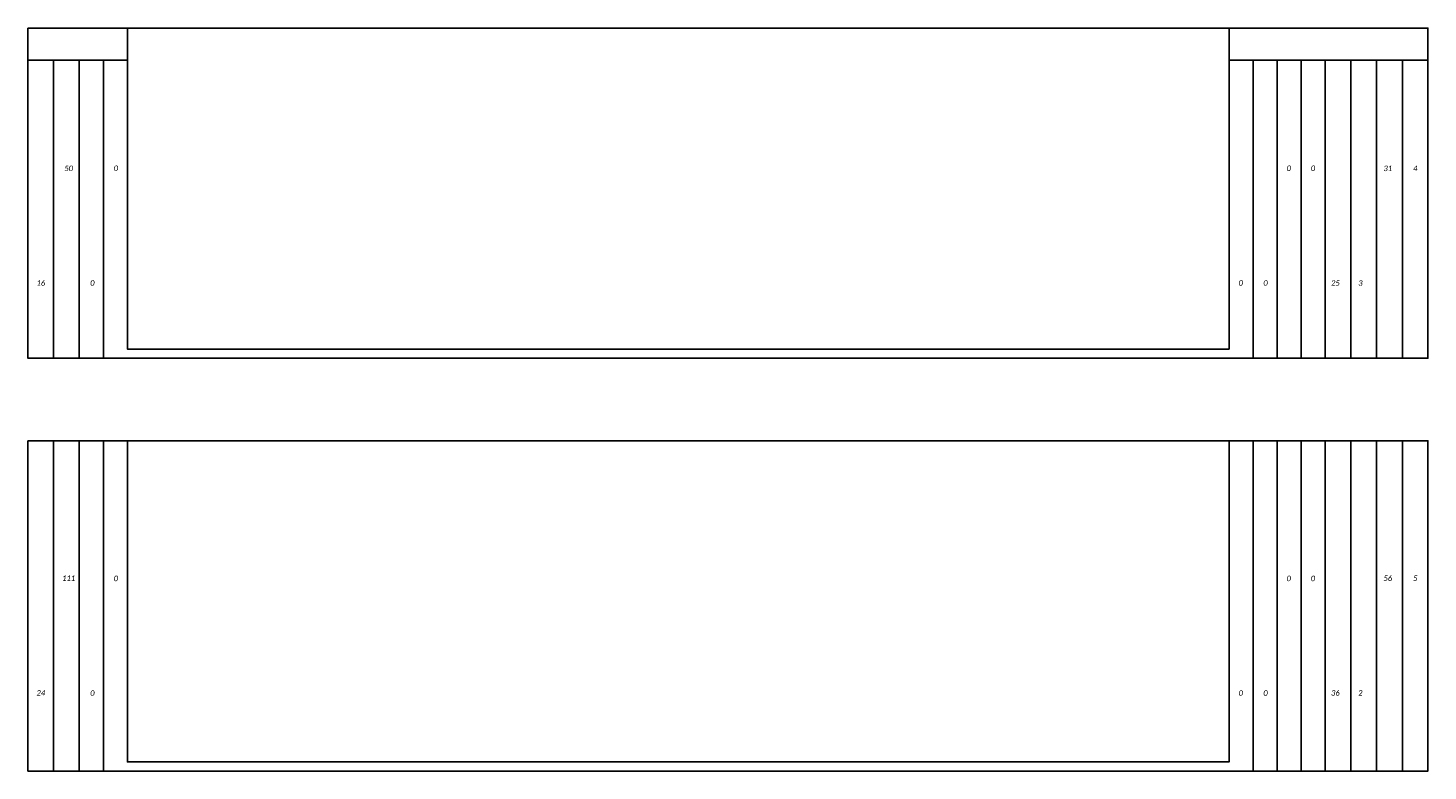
# Model space of a CAD drawing. Header units: feet. Extents: x 2243761 to 2244854, y 595217 to 595895.
# Tile 28 of 36: x 2244547 to 2244699, y 595589 to 595670. Entities that reach past the tile are written whole.
import ezdxf
from ezdxf.enums import TextEntityAlignment as Align

# ---------------------------------------------------------------- set-up
doc = ezdxf.new("R2010")
doc.units = ezdxf.units.FT
doc.header["$MEASUREMENT"] = 0
doc.layers.add('SC_Scratch1', color=7, linetype='Continuous', plot=False)
doc.layers.add('XS_P_Annotation', color=7, linetype='Continuous')
doc.layers.add('XS_P_QTYS', color=9, linetype='Continuous')
doc.styles.add('L100', font='cceo.shx', dxfattribs={"height": 2})
doc.styles.add('L120', font='romans.shx', dxfattribs={"width": 0.8, "oblique": 10, "height": 0.12})
doc.styles.add('P_Slanted_Normal', font='calibrii.ttf', dxfattribs={"height": 0.14})

# ---------------------------------------------------------------- blocks, each defined once
blk = doc.blocks.new('A$C550771D2')
at = {"layer": 'SC_Scratch1', "color": 2}
for points in [[(0, 36), (152.5, 36), (152.5, 0), (0, 0)], [(10.83, 36), (130.83, 36), (130.83, 1), (10.83, 1)]]:
    blk.add_lwpolyline(points, close=True, dxfattribs=at)
for points in [[(2.79, 36), (2.79, 0)], [(5.59, 36), (5.59, 0)], [(8.21, 36), (8.21, 0)], [(133.45, 36), (133.45, 0)], [(136.07, 36), (136.07, 0)], [(138.69, 36), (138.69, 0)], [(141.31, 36), (141.31, 0)], [(144.11, 36), (144.11, 0)], [(146.91, 36), (146.91, 0)], [(149.71, 36), (149.71, 0)]]:
    blk.add_lwpolyline(points, dxfattribs=at)
blk = doc.blocks.new('A$C10830057')
at = {"layer": 'SC_Scratch1', "color": 1}
for points in [[(0, 36), (152.5, 36), (152.5, 0), (0, 0)], [(10.83, 36), (130.83, 36), (130.83, 1), (10.83, 1)]]:
    blk.add_lwpolyline(points, close=True, dxfattribs=at)
for points in [[(10.83, 32.5), (0, 32.5)], [(2.79, 32.5), (2.79, 0)], [(5.59, 32.5), (5.59, 0)], [(8.21, 32.5), (8.21, 0)], [(130.83, 32.5), (152.5, 32.5)], [(133.45, 32.5), (133.45, 0)], [(136.07, 32.5), (136.07, 0)], [(138.69, 32.5), (138.69, 0)], [(141.31, 32.5), (141.31, 0)], [(144.11, 32.5), (144.11, 0)], [(146.91, 32.5), (146.91, 0)], [(149.71, 32.5), (149.71, 0)]]:
    blk.add_lwpolyline(points, dxfattribs=at)
blk = doc.blocks.new('XSDATA')
at = {"layer": 'XS_P_Annotation', "style": 'L120', "width": 0.9}
for tag, p in [('S.A.', (-68.96, 15)), ('V.CUT', (74.79, 15)), ('V.FILL', (77.71, 15)), ('E.W.', (-71.88, 2.5)), ('A.CUT', (68.96, 2.5)), ('A.FILL', (71.88, 2.5))]:
    blk.add_attdef(tag, text='', height=0.6, dxfattribs=at).set_placement(p, align=Align.MIDDLE_CENTER)
at = {"layer": 'XS_P_Annotation', "style": 'L120'}
blk.add_attdef('P.G.', text='', height=0.6, dxfattribs=at).set_placement((0.03, -1.17), align=Align.MIDDLE_CENTER)
at = {"layer": 'XS_P_Annotation', "color": 1, "style": 'L100', "oblique": 7}
blk.add_attdef('E.G.', text='', height=0.5, dxfattribs=at).set_placement((0.03, -3.83), align=Align.MIDDLE_CENTER)

msp = doc.modelspace()

# ---------------------------------------------------------------- block references
at = {"layer": 'SC_Scratch1', "color": 1}
msp.add_blockref('A$C10830057', (2244546.53, 595633.99), dxfattribs=at)
at = {"layer": 'SC_Scratch1', "color": 2}
msp.add_blockref('A$C550771D2', (2244546.53, 595588.99), dxfattribs=at)
at = {"layer": 'XS_P_Annotation'}
ref = msp.add_blockref('XSDATA', (2244622.37, 595639.99), dxfattribs=at)
ref.add_attrib('A.CUT', '25', dxfattribs={"layer": 'XS_P_QTYS', "height": 0.6, "style": 'P_Slanted_Normal'}).set_placement((2244688.94, 595642.49), align=Align.TOP_CENTER)
ref.add_attrib('A.FILL', '3', dxfattribs={"layer": 'XS_P_QTYS', "height": 0.6, "style": 'P_Slanted_Normal'}).set_placement((2244691.67, 595642.49), align=Align.TOP_CENTER)
ref.add_attrib('V.CUT', '31', dxfattribs={"layer": 'XS_P_QTYS', "height": 0.6, "style": 'P_Slanted_Normal'}).set_placement((2244694.65, 595654.99), align=Align.TOP_CENTER)
ref.add_attrib('V.FILL', '4', dxfattribs={"layer": 'XS_P_QTYS', "height": 0.6, "style": 'P_Slanted_Normal'}).set_placement((2244697.64, 595654.99), align=Align.TOP_CENTER)
ref.add_attrib('E.W.', '16', dxfattribs={"layer": 'XS_P_QTYS', "height": 0.6, "style": 'P_Slanted_Normal'}).set_placement((2244547.93, 595642.49), align=Align.TOP_CENTER)
ref.add_attrib('S.A.', '50', dxfattribs={"layer": 'XS_P_QTYS', "height": 0.6, "style": 'P_Slanted_Normal'}).set_placement((2244550.96, 595654.99), align=Align.TOP_CENTER)
ref = msp.add_blockref('XSDATA', (2244622.37, 595640), dxfattribs=at)
ref.add_attrib('A.CUT', '0', dxfattribs={"layer": 'XS_P_QTYS', "height": 0.6, "style": 'P_Slanted_Normal'}).set_placement((2244678.63, 595642.5), align=Align.TOP_CENTER)
ref.add_attrib('A.FILL', '0', dxfattribs={"layer": 'XS_P_QTYS', "height": 0.6, "style": 'P_Slanted_Normal'}).set_placement((2244681.33, 595642.5), align=Align.TOP_CENTER)
ref.add_attrib('V.CUT', '0', dxfattribs={"layer": 'XS_P_QTYS', "height": 0.6, "style": 'P_Slanted_Normal'}).set_placement((2244683.86, 595655), align=Align.TOP_CENTER)
ref.add_attrib('V.FILL', '0', dxfattribs={"layer": 'XS_P_QTYS', "height": 0.6, "style": 'P_Slanted_Normal'}).set_placement((2244686.5, 595655), align=Align.TOP_CENTER)
ref.add_attrib('E.W.', '0', dxfattribs={"layer": 'XS_P_QTYS', "height": 0.6, "style": 'P_Slanted_Normal'}).set_placement((2244553.54, 595642.5), align=Align.TOP_CENTER)
ref.add_attrib('S.A.', '0', dxfattribs={"layer": 'XS_P_QTYS', "height": 0.6, "style": 'P_Slanted_Normal'}).set_placement((2244556.1, 595655), align=Align.TOP_CENTER)
ref = msp.add_blockref('XSDATA', (2244622.37, 595595.31), dxfattribs=at)
ref.add_attrib('A.CUT', '36', dxfattribs={"layer": 'XS_P_QTYS', "height": 0.6, "style": 'P_Slanted_Normal'}).set_placement((2244688.94, 595597.81), align=Align.TOP_CENTER)
ref.add_attrib('A.FILL', '2', dxfattribs={"layer": 'XS_P_QTYS', "height": 0.6, "style": 'P_Slanted_Normal'}).set_placement((2244691.67, 595597.81), align=Align.TOP_CENTER)
ref.add_attrib('V.CUT', '56', dxfattribs={"layer": 'XS_P_QTYS', "height": 0.6, "style": 'P_Slanted_Normal'}).set_placement((2244694.65, 595610.31), align=Align.TOP_CENTER)
ref.add_attrib('V.FILL', '5', dxfattribs={"layer": 'XS_P_QTYS', "height": 0.6, "style": 'P_Slanted_Normal'}).set_placement((2244697.64, 595610.31), align=Align.TOP_CENTER)
ref.add_attrib('E.W.', '24', dxfattribs={"layer": 'XS_P_QTYS', "height": 0.6, "style": 'P_Slanted_Normal'}).set_placement((2244547.93, 595597.81), align=Align.TOP_CENTER)
ref.add_attrib('S.A.', '111', dxfattribs={"layer": 'XS_P_QTYS', "height": 0.6, "style": 'P_Slanted_Normal'}).set_placement((2244550.96, 595610.31), align=Align.TOP_CENTER)
ref = msp.add_blockref('XSDATA', (2244622.37, 595595.29), dxfattribs=at)
ref.add_attrib('A.CUT', '0', dxfattribs={"layer": 'XS_P_QTYS', "height": 0.6, "style": 'P_Slanted_Normal'}).set_placement((2244678.63, 595597.79), align=Align.TOP_CENTER)
ref.add_attrib('A.FILL', '0', dxfattribs={"layer": 'XS_P_QTYS', "height": 0.6, "style": 'P_Slanted_Normal'}).set_placement((2244681.33, 595597.79), align=Align.TOP_CENTER)
ref.add_attrib('V.CUT', '0', dxfattribs={"layer": 'XS_P_QTYS', "height": 0.6, "style": 'P_Slanted_Normal'}).set_placement((2244683.86, 595610.29), align=Align.TOP_CENTER)
ref.add_attrib('V.FILL', '0', dxfattribs={"layer": 'XS_P_QTYS', "height": 0.6, "style": 'P_Slanted_Normal'}).set_placement((2244686.5, 595610.29), align=Align.TOP_CENTER)
ref.add_attrib('E.W.', '0', dxfattribs={"layer": 'XS_P_QTYS', "height": 0.6, "style": 'P_Slanted_Normal'}).set_placement((2244553.54, 595597.79), align=Align.TOP_CENTER)
ref.add_attrib('S.A.', '0', dxfattribs={"layer": 'XS_P_QTYS', "height": 0.6, "style": 'P_Slanted_Normal'}).set_placement((2244556.1, 595610.29), align=Align.TOP_CENTER)

doc.saveas('drawing.dxf')
